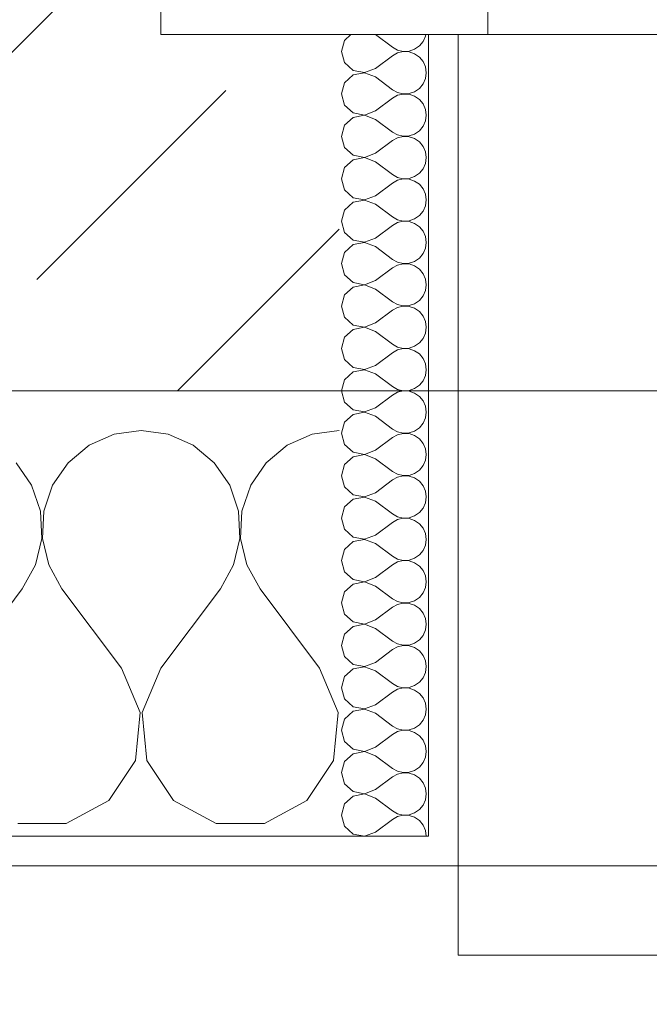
# Model space of a CAD drawing. Header units: metres. Extents: x -3.6 to 90.7, y -11.1 to 18.
# Tile 189 of 256: x 22.692 to 22.904, y -0.202 to 0.13. Entities that reach past the tile are written whole.
import ezdxf

# ---------------------------------------------------------------- set-up
doc = ezdxf.new("R2010")
doc.units = ezdxf.units.M
doc.header["$MEASUREMENT"] = 0
doc.linetypes.add('Strichlinie eng', pattern=[0.115, 0.075, -0.04])
doc.linetypes.add('Wipeout_Contour', pattern=[1, 0, -1])
for name, color, linetype in [('152 - Bemaßung_ Beschriftung.Ausbau', 7, 'Continuous'), ('603 - Struktur.Bodenplatte_ Decke Roh', 7, 'Continuous'), ('604 - Struktur.Wand Aussen', 7, 'Continuous')]:
    doc.layers.add(name, color=color, linetype=linetype)
doc.styles.add('ERSTELLTER_STIL_2', font='txt')
doc.dimstyles.new('ERSTELLTER_STIL__1', dxfattribs={"dimtxt": 0.1, "dimasz": 0.0532, "dimexe": 0.18, "dimexo": 0.0625, "dimgap": 0, "dimtad": 1, "dimzin": 0, "dimdsep": 46, "dimtxsty": 'ERSTELLTER_STIL_2', "dimblk": 'ARROWHEAD_2', "dimblk1": 'ARROWHEAD_2', "dimblk2": 'ARROWHEAD_2', "dimcen": 0.09, "dimse1": 1, "dimse2": 1, "dimclrd": 7, "dimclre": 7, "dimclrt": 7, "dimazin": 0, "dimtfac": 1, "dimtdec": 4, "dimtmove": 0, "dimatfit": 3, "dimfxl": 1, "dimtolj": 1, "dimtzin": 0, "dimarcsym": 0})
doc.dimstyles.new('ERSTELLTER_STIL__2', dxfattribs={"dimtxt": 0.1, "dimasz": 0.0532, "dimexe": 0.18, "dimexo": 0.0625, "dimgap": 0, "dimtad": 1, "dimzin": 0, "dimdsep": 46, "dimtxsty": 'ERSTELLTER_STIL_2', "dimblk": 'ARROWHEAD_2', "dimblk1": 'ARROWHEAD_2', "dimblk2": 'ARROWHEAD_2', "dimcen": 0.09, "dimse1": 1, "dimse2": 1, "dimclrd": 7, "dimclre": 7, "dimclrt": 7, "dimazin": 0, "dimtfac": 1, "dimtdec": 4, "dimtmove": 2, "dimatfit": 3, "dimfxl": 1, "dimtolj": 1, "dimtzin": 0, "dimarcsym": 0})
doc.dimstyles.new('ERSTELLTER_STIL__3', dxfattribs={"dimtxt": 0.1, "dimasz": 0.0532, "dimexe": 0.18, "dimexo": 0.0625, "dimgap": 0, "dimtad": 1, "dimtih": 1, "dimtoh": 1, "dimzin": 0, "dimdsep": 46, "dimtxsty": 'ERSTELLTER_STIL_2', "dimblk": 'ARROWHEAD_2', "dimblk1": 'ARROWHEAD_2', "dimblk2": 'ARROWHEAD_2', "dimcen": 0.09, "dimse1": 1, "dimse2": 1, "dimclrd": 7, "dimclre": 7, "dimclrt": 7, "dimazin": 0, "dimtfac": 1, "dimtdec": 4, "dimtmove": 0, "dimatfit": 3, "dimfxl": 1, "dimtolj": 1, "dimtzin": 0, "dimarcsym": 0})
pattern_1 = [(0, (0, 0), (0, 0.08660254), [0, -0.05]), (0, (0.025, 0.0433), (0, 0.08660254), [0, -0.05])]

# ---------------------------------------------------------------- blocks, each defined once
blk = doc.blocks.new('*X78')
at = {"layer": '604 - Struktur.Wand Aussen', "color": 7, "linetype": 'Continuous', "lineweight": 5}
for p, q in [((22.72422, -0.0096), (22.71581, -0.01331)), ((22.73333, -0.00833), (22.72422, -0.0096)), ((22.74244, -0.0096), (22.73333, -0.00833)), ((22.75086, -0.01331), (22.74244, -0.0096)), ((22.79089, -0.0096), (22.78248, -0.01331)), ((22.8, -0.00833), (22.79089, -0.0096)), ((22.71581, -0.01331), (22.70873, -0.01918)), ((22.75794, -0.01918), (22.75086, -0.01331)), ((22.78248, -0.01331), (22.77539, -0.01918)), ((22.69648, -0.02676), (22.69127, -0.01918)), ((22.70873, -0.01918), (22.70352, -0.02676)), ((22.76315, -0.02676), (22.75794, -0.01918)), ((22.77539, -0.01918), (22.77019, -0.02676)), ((22.69942, -0.03547), (22.69648, -0.02676)), ((22.70352, -0.02676), (22.70058, -0.03547)), ((22.76609, -0.03547), (22.76315, -0.02676)), ((22.77019, -0.02676), (22.76725, -0.03547)), ((22.69987, -0.04466), (22.69942, -0.03547)), ((22.70058, -0.03547), (22.70013, -0.04466)), ((22.76653, -0.04466), (22.76609, -0.03547)), ((22.76725, -0.03547), (22.7668, -0.04466)), ((22.69778, -0.05362), (22.69987, -0.04466)), ((22.70013, -0.04466), (22.70222, -0.05362)), ((22.76445, -0.05362), (22.76653, -0.04466)), ((22.7668, -0.04466), (22.76888, -0.05362)), ((22.69333, -0.06167), (22.69778, -0.05362)), ((22.70222, -0.05362), (22.70667, -0.06167)), ((22.76, -0.06167), (22.76445, -0.05362)), ((22.76888, -0.05362), (22.77333, -0.06167)), ((22.67333, -0.08833), (22.69333, -0.06167)), ((22.72667, -0.08833), (22.70667, -0.06167)), ((22.74, -0.08833), (22.76, -0.06167)), ((22.79333, -0.08833), (22.77333, -0.06167)), ((22.73295, -0.1033), (22.72667, -0.08833)), ((22.74, -0.08833), (22.73371, -0.1033)), ((22.79962, -0.1033), (22.79333, -0.08833)), ((22.73142, -0.11947), (22.73295, -0.1033)), ((22.73371, -0.1033), (22.73525, -0.11947)), ((22.79808, -0.11947), (22.79962, -0.1033)), ((22.72243, -0.13299), (22.73142, -0.11947)), ((22.73525, -0.11947), (22.74424, -0.13299)), ((22.7891, -0.13299), (22.79808, -0.11947)), ((22.70812, -0.14066), (22.72243, -0.13299)), ((22.74424, -0.13299), (22.75855, -0.14066)), ((22.77479, -0.14066), (22.7891, -0.13299)), ((22.69188, -0.14066), (22.70812, -0.14066)), ((22.75855, -0.14066), (22.77479, -0.14066))]:
    blk.add_line(p, q, dxfattribs=at)
blk = doc.blocks.new('*X101')
at = {"layer": '604 - Struktur.Wand Aussen', "color": 7, "linetype": 'Continuous', "lineweight": 5}
for p, q in [((22.80178, 0.12304), (22.80071, 0.11929)), ((22.80392, 0.125), (22.80178, 0.12304)), ((22.81214, 0.125), (22.81786, 0.12071)), ((22.82822, 0.12267), (22.82901, 0.12448)), ((22.82901, 0.12448), (22.82909, 0.125)), ((22.81786, 0.12071), (22.81958, 0.11976)), ((22.81958, 0.11976), (22.8215, 0.11931)), ((22.8215, 0.11931), (22.82347, 0.11941)), ((22.82347, 0.11941), (22.82534, 0.12004)), ((22.82534, 0.12004), (22.82696, 0.12116)), ((22.82696, 0.12116), (22.82822, 0.12267)), ((22.80071, 0.11929), (22.80178, 0.11553)), ((22.81214, 0.11357), (22.81786, 0.11786)), ((22.81958, 0.11881), (22.81786, 0.11786)), ((22.8215, 0.11926), (22.81958, 0.11881)), ((22.82347, 0.11916), (22.8215, 0.11926)), ((22.82534, 0.11853), (22.82347, 0.11916)), ((22.82696, 0.11742), (22.82534, 0.11853)), ((22.82822, 0.1159), (22.82696, 0.11742)), ((22.80178, 0.11553), (22.80466, 0.1129)), ((22.80466, 0.1129), (22.8085, 0.11217)), ((22.8085, 0.11217), (22.81214, 0.11357)), ((22.82901, 0.11409), (22.82822, 0.1159)), ((22.82929, 0.11214), (22.82901, 0.11409)), ((22.80466, 0.11139), (22.80178, 0.10876)), ((22.8085, 0.11211), (22.80466, 0.11139)), ((22.81214, 0.11071), (22.8085, 0.11211)), ((22.81214, 0.11071), (22.81786, 0.10643)), ((22.82822, 0.10839), (22.82901, 0.11019)), ((22.82901, 0.11019), (22.82929, 0.11214)), ((22.80178, 0.10876), (22.80071, 0.105)), ((22.81786, 0.10643), (22.81958, 0.10547)), ((22.82534, 0.10575), (22.82696, 0.10687)), ((22.82696, 0.10687), (22.82822, 0.10839)), ((22.80071, 0.105), (22.80178, 0.10124)), ((22.81214, 0.09929), (22.81786, 0.10357)), ((22.81958, 0.10453), (22.81786, 0.10357)), ((22.81958, 0.10547), (22.8215, 0.10503)), ((22.8215, 0.10497), (22.81958, 0.10453)), ((22.8215, 0.10503), (22.82347, 0.10512)), ((22.82347, 0.10488), (22.8215, 0.10497)), ((22.82347, 0.10512), (22.82534, 0.10575)), ((22.82534, 0.10425), (22.82347, 0.10488)), ((22.82696, 0.10313), (22.82534, 0.10425)), ((22.82822, 0.10161), (22.82696, 0.10313)), ((22.80178, 0.10124), (22.80466, 0.09861)), ((22.82901, 0.09981), (22.82822, 0.10161)), ((22.82929, 0.09786), (22.82901, 0.09981)), ((22.80466, 0.0971), (22.80178, 0.09447)), ((22.80466, 0.09861), (22.8085, 0.09789)), ((22.8085, 0.09783), (22.80466, 0.0971)), ((22.8085, 0.09789), (22.81214, 0.09929)), ((22.81214, 0.09643), (22.8085, 0.09783)), ((22.81214, 0.09643), (22.81786, 0.09214)), ((22.82901, 0.09591), (22.82929, 0.09786)), ((22.80178, 0.09447), (22.80071, 0.09071)), ((22.82696, 0.09258), (22.82822, 0.0941)), ((22.82822, 0.0941), (22.82901, 0.09591)), ((22.80071, 0.09071), (22.80178, 0.08696)), ((22.81786, 0.09214), (22.81958, 0.09119)), ((22.81958, 0.09024), (22.81786, 0.08929)), ((22.81958, 0.09119), (22.8215, 0.09074)), ((22.8215, 0.09069), (22.81958, 0.09024)), ((22.8215, 0.09074), (22.82347, 0.09084)), ((22.82347, 0.09059), (22.8215, 0.09069)), ((22.82347, 0.09084), (22.82534, 0.09147)), ((22.82534, 0.08996), (22.82347, 0.09059)), ((22.82534, 0.09147), (22.82696, 0.09258)), ((22.82696, 0.08884), (22.82534, 0.08996)), ((22.80178, 0.08696), (22.80466, 0.08433)), ((22.81214, 0.085), (22.81786, 0.08929)), ((22.82822, 0.08733), (22.82696, 0.08884)), ((22.82901, 0.08552), (22.82822, 0.08733)), ((22.80466, 0.08433), (22.8085, 0.0836)), ((22.8085, 0.08354), (22.80466, 0.08282)), ((22.8085, 0.0836), (22.81214, 0.085)), ((22.81214, 0.08214), (22.8085, 0.08354)), ((22.82929, 0.08357), (22.82901, 0.08552)), ((22.82901, 0.08162), (22.82929, 0.08357)), ((22.80178, 0.08018), (22.80071, 0.07643)), ((22.80466, 0.08282), (22.80178, 0.08018)), ((22.81214, 0.08214), (22.81786, 0.07786)), ((22.82696, 0.0783), (22.82822, 0.07982)), ((22.82822, 0.07982), (22.82901, 0.08162)), ((22.80071, 0.07643), (22.80178, 0.07267)), ((22.81786, 0.07786), (22.81958, 0.0769)), ((22.81958, 0.0769), (22.8215, 0.07646)), ((22.8215, 0.0764), (22.81958, 0.07595)), ((22.8215, 0.07646), (22.82347, 0.07655)), ((22.82347, 0.0763), (22.8215, 0.0764)), ((22.82347, 0.07655), (22.82534, 0.07718)), ((22.82534, 0.07567), (22.82347, 0.0763)), ((22.82534, 0.07718), (22.82696, 0.0783)), ((22.81214, 0.07071), (22.81786, 0.075)), ((22.81958, 0.07595), (22.81786, 0.075)), ((22.82696, 0.07456), (22.82534, 0.07567)), ((22.82822, 0.07304), (22.82696, 0.07456)), ((22.82901, 0.07124), (22.82822, 0.07304)), ((22.80178, 0.07267), (22.80466, 0.07004)), ((22.80466, 0.07004), (22.8085, 0.06931)), ((22.8085, 0.06931), (22.81214, 0.07071)), ((22.82929, 0.06929), (22.82901, 0.07124)), ((22.80466, 0.06853), (22.80178, 0.0659)), ((22.8085, 0.06926), (22.80466, 0.06853)), ((22.81214, 0.06786), (22.8085, 0.06926)), ((22.81214, 0.06786), (22.81786, 0.06357)), ((22.82822, 0.06553), (22.82901, 0.06733)), ((22.82901, 0.06733), (22.82929, 0.06929)), ((22.80178, 0.0659), (22.80071, 0.06214)), ((22.81786, 0.06357), (22.81958, 0.06262)), ((22.82534, 0.0629), (22.82696, 0.06401)), ((22.82696, 0.06401), (22.82822, 0.06553)), ((22.80071, 0.06214), (22.80178, 0.05839)), ((22.81214, 0.05643), (22.81786, 0.06071)), ((22.81958, 0.06167), (22.81786, 0.06071)), ((22.81958, 0.06262), (22.8215, 0.06217)), ((22.8215, 0.06211), (22.81958, 0.06167)), ((22.8215, 0.06217), (22.82347, 0.06227)), ((22.82347, 0.06202), (22.8215, 0.06211)), ((22.82347, 0.06227), (22.82534, 0.0629)), ((22.82534, 0.06139), (22.82347, 0.06202)), ((22.82696, 0.06027), (22.82534, 0.06139)), ((22.82822, 0.05876), (22.82696, 0.06027)), ((22.80178, 0.05839), (22.80466, 0.05575)), ((22.8085, 0.05503), (22.81214, 0.05643)), ((22.82901, 0.05695), (22.82822, 0.05876)), ((22.82929, 0.055), (22.82901, 0.05695)), ((22.80466, 0.05425), (22.80178, 0.05161)), ((22.80466, 0.05575), (22.8085, 0.05503)), ((22.8085, 0.05497), (22.80466, 0.05425)), ((22.81214, 0.05357), (22.8085, 0.05497)), ((22.81214, 0.05357), (22.81786, 0.04929)), ((22.82901, 0.05305), (22.82929, 0.055)), ((22.80178, 0.05161), (22.80071, 0.04786)), ((22.82696, 0.04973), (22.82822, 0.05124)), ((22.82822, 0.05124), (22.82901, 0.05305)), ((22.80071, 0.04786), (22.80178, 0.0441)), ((22.81214, 0.04214), (22.81786, 0.04643)), ((22.81786, 0.04929), (22.81958, 0.04833)), ((22.81958, 0.04738), (22.81786, 0.04643)), ((22.81958, 0.04833), (22.8215, 0.04789)), ((22.8215, 0.04783), (22.81958, 0.04738)), ((22.8215, 0.04789), (22.82347, 0.04798)), ((22.82347, 0.04773), (22.8215, 0.04783)), ((22.82347, 0.04798), (22.82534, 0.04861)), ((22.82534, 0.0471), (22.82347, 0.04773)), ((22.82534, 0.04861), (22.82696, 0.04973)), ((22.82696, 0.04599), (22.82534, 0.0471)), ((22.80178, 0.0441), (22.80466, 0.04147)), ((22.82822, 0.04447), (22.82696, 0.04599)), ((22.82901, 0.04267), (22.82822, 0.04447)), ((22.80466, 0.03996), (22.80178, 0.03733)), ((22.80466, 0.04147), (22.8085, 0.04074)), ((22.8085, 0.04069), (22.80466, 0.03996)), ((22.8085, 0.04074), (22.81214, 0.04214)), ((22.81214, 0.03929), (22.8085, 0.04069)), ((22.82929, 0.04071), (22.82901, 0.04267)), ((22.82901, 0.03876), (22.82929, 0.04071)), ((22.80178, 0.03733), (22.80071, 0.03357)), ((22.81214, 0.03929), (22.81786, 0.035)), ((22.82696, 0.03544), (22.82822, 0.03696)), ((22.82822, 0.03696), (22.82901, 0.03876)), ((22.80071, 0.03357), (22.80178, 0.02982)), ((22.81786, 0.035), (22.81958, 0.03405)), ((22.81958, 0.03405), (22.8215, 0.0336)), ((22.8215, 0.03354), (22.81958, 0.0331)), ((22.8215, 0.0336), (22.82347, 0.0337)), ((22.82347, 0.03345), (22.8215, 0.03354)), ((22.82347, 0.0337), (22.82534, 0.03433)), ((22.82534, 0.03282), (22.82347, 0.03345)), ((22.82534, 0.03433), (22.82696, 0.03544)), ((22.81214, 0.02786), (22.81786, 0.03214)), ((22.81958, 0.0331), (22.81786, 0.03214)), ((22.82696, 0.0317), (22.82534, 0.03282)), ((22.82822, 0.03018), (22.82696, 0.0317)), ((22.82901, 0.02838), (22.82822, 0.03018)), ((22.80178, 0.02982), (22.80466, 0.02718)), ((22.80466, 0.02718), (22.8085, 0.02646)), ((22.8085, 0.02646), (22.81214, 0.02786)), ((22.82929, 0.02643), (22.82901, 0.02838)), ((22.80466, 0.02567), (22.80178, 0.02304)), ((22.8085, 0.0264), (22.80466, 0.02567)), ((22.81214, 0.025), (22.8085, 0.0264)), ((22.81214, 0.025), (22.81786, 0.02071)), ((22.82822, 0.02267), (22.82901, 0.02448)), ((22.82901, 0.02448), (22.82929, 0.02643)), ((22.80178, 0.02304), (22.80071, 0.01929)), ((22.81786, 0.02071), (22.81958, 0.01976)), ((22.82347, 0.01941), (22.82534, 0.02004)), ((22.82534, 0.02004), (22.82696, 0.02116)), ((22.82696, 0.02116), (22.82822, 0.02267)), ((22.80071, 0.01929), (22.80178, 0.01553)), ((22.81214, 0.01357), (22.81786, 0.01786)), ((22.81958, 0.01881), (22.81786, 0.01786)), ((22.81958, 0.01976), (22.8215, 0.01931)), ((22.8215, 0.01926), (22.81958, 0.01881)), ((22.8215, 0.01931), (22.82347, 0.01941)), ((22.82347, 0.01916), (22.8215, 0.01926)), ((22.82534, 0.01853), (22.82347, 0.01916)), ((22.82696, 0.01742), (22.82534, 0.01853)), ((22.82822, 0.0159), (22.82696, 0.01742)), ((22.80178, 0.01553), (22.80466, 0.0129)), ((22.8085, 0.01217), (22.81214, 0.01357)), ((22.82901, 0.01409), (22.82822, 0.0159)), ((22.82929, 0.01214), (22.82901, 0.01409)), ((22.80466, 0.01139), (22.80178, 0.00876)), ((22.80466, 0.0129), (22.8085, 0.01217)), ((22.8085, 0.01211), (22.80466, 0.01139)), ((22.81214, 0.01071), (22.8085, 0.01211)), ((22.81214, 0.01071), (22.81786, 0.00643)), ((22.82822, 0.00839), (22.82901, 0.01019)), ((22.82901, 0.01019), (22.82929, 0.01214)), ((22.80178, 0.00876), (22.80071, 0.005)), ((22.82534, 0.00575), (22.82696, 0.00687)), ((22.82696, 0.00687), (22.82822, 0.00839)), ((22.80071, 0.005), (22.80178, 0.00124)), ((22.81214, -0.00071), (22.81786, 0.00357)), ((22.81786, 0.00643), (22.81958, 0.00547)), ((22.81958, 0.00453), (22.81786, 0.00357)), ((22.81958, 0.00547), (22.8215, 0.00503)), ((22.8215, 0.00497), (22.81958, 0.00453)), ((22.8215, 0.00503), (22.82347, 0.00512)), ((22.82347, 0.00488), (22.8215, 0.00497)), ((22.82347, 0.00512), (22.82534, 0.00575)), ((22.82534, 0.00425), (22.82347, 0.00488)), ((22.82696, 0.00313), (22.82534, 0.00425)), ((22.80178, 0.00124), (22.80466, -0.00139)), ((22.82822, 0.00161), (22.82696, 0.00313)), ((22.82901, -0.00019), (22.82822, 0.00161)), ((22.80466, -0.0029), (22.80178, -0.00553)), ((22.80466, -0.00139), (22.8085, -0.00211)), ((22.8085, -0.00217), (22.80466, -0.0029)), ((22.8085, -0.00211), (22.81214, -0.00071)), ((22.81214, -0.00357), (22.8085, -0.00217)), ((22.82929, -0.00214), (22.82901, -0.00019)), ((22.82901, -0.00409), (22.82929, -0.00214)), ((22.80178, -0.00553), (22.80071, -0.00929)), ((22.81214, -0.00357), (22.81786, -0.00786)), ((22.82696, -0.00742), (22.82822, -0.0059)), ((22.82822, -0.0059), (22.82901, -0.00409)), ((22.80071, -0.00929), (22.80178, -0.01304)), ((22.81786, -0.00786), (22.81958, -0.00881)), ((22.81958, -0.00976), (22.81786, -0.01071)), ((22.81958, -0.00881), (22.8215, -0.00926)), ((22.8215, -0.00931), (22.81958, -0.00976)), ((22.8215, -0.00926), (22.82347, -0.00916)), ((22.82347, -0.00941), (22.8215, -0.00931)), ((22.82347, -0.00916), (22.82534, -0.00853)), ((22.82534, -0.01004), (22.82347, -0.00941)), ((22.82534, -0.00853), (22.82696, -0.00742)), ((22.80178, -0.01304), (22.80466, -0.01567)), ((22.81214, -0.015), (22.81786, -0.01071)), ((22.82696, -0.01116), (22.82534, -0.01004)), ((22.82822, -0.01267), (22.82696, -0.01116)), ((22.82901, -0.01448), (22.82822, -0.01267)), ((22.80466, -0.01567), (22.8085, -0.0164)), ((22.8085, -0.01646), (22.80466, -0.01718)), ((22.8085, -0.0164), (22.81214, -0.015)), ((22.81214, -0.01786), (22.8085, -0.01646)), ((22.82929, -0.01643), (22.82901, -0.01448)), ((22.82901, -0.01838), (22.82929, -0.01643)), ((22.80178, -0.01982), (22.80071, -0.02357)), ((22.80466, -0.01718), (22.80178, -0.01982)), ((22.81214, -0.01786), (22.81786, -0.02214)), ((22.82822, -0.02018), (22.82901, -0.01838)), ((22.81786, -0.02214), (22.81958, -0.0231)), ((22.81958, -0.0231), (22.8215, -0.02354)), ((22.82347, -0.02345), (22.82534, -0.02282)), ((22.82534, -0.02282), (22.82696, -0.0217)), ((22.82696, -0.0217), (22.82822, -0.02018)), ((22.80071, -0.02357), (22.80178, -0.02733)), ((22.81214, -0.02929), (22.81786, -0.025)), ((22.81958, -0.02405), (22.81786, -0.025)), ((22.8215, -0.0236), (22.81958, -0.02405)), ((22.8215, -0.02354), (22.82347, -0.02345)), ((22.82347, -0.0237), (22.8215, -0.0236)), ((22.82534, -0.02433), (22.82347, -0.0237)), ((22.82696, -0.02544), (22.82534, -0.02433)), ((22.82822, -0.02696), (22.82696, -0.02544)), ((22.80178, -0.02733), (22.80466, -0.02996)), ((22.8085, -0.03069), (22.81214, -0.02929)), ((22.82901, -0.02876), (22.82822, -0.02696)), ((22.82929, -0.03071), (22.82901, -0.02876)), ((22.80466, -0.03147), (22.80178, -0.0341)), ((22.80466, -0.02996), (22.8085, -0.03069)), ((22.8085, -0.03074), (22.80466, -0.03147)), ((22.81214, -0.03214), (22.8085, -0.03074)), ((22.81214, -0.03214), (22.81786, -0.03643)), ((22.82822, -0.03447), (22.82901, -0.03267)), ((22.82901, -0.03267), (22.82929, -0.03071)), ((22.80178, -0.0341), (22.80071, -0.03786)), ((22.81786, -0.03643), (22.81958, -0.03738)), ((22.82534, -0.0371), (22.82696, -0.03599)), ((22.82696, -0.03599), (22.82822, -0.03447)), ((22.80071, -0.03786), (22.80178, -0.04161)), ((22.81214, -0.04357), (22.81786, -0.03929)), ((22.81958, -0.03833), (22.81786, -0.03929)), ((22.81958, -0.03738), (22.8215, -0.03783)), ((22.8215, -0.03789), (22.81958, -0.03833)), ((22.8215, -0.03783), (22.82347, -0.03773)), ((22.82347, -0.03798), (22.8215, -0.03789)), ((22.82347, -0.03773), (22.82534, -0.0371)), ((22.82534, -0.03861), (22.82347, -0.03798)), ((22.82696, -0.03973), (22.82534, -0.03861)), ((22.82822, -0.04124), (22.82696, -0.03973)), ((22.80178, -0.04161), (22.80466, -0.04425)), ((22.82901, -0.04305), (22.82822, -0.04124)), ((22.82929, -0.045), (22.82901, -0.04305)), ((22.80466, -0.04575), (22.80178, -0.04839)), ((22.80466, -0.04425), (22.8085, -0.04497)), ((22.8085, -0.04503), (22.80466, -0.04575)), ((22.8085, -0.04497), (22.81214, -0.04357)), ((22.81214, -0.04643), (22.8085, -0.04503)), ((22.82901, -0.04695), (22.82929, -0.045)), ((22.80178, -0.04839), (22.80071, -0.05214)), ((22.81214, -0.04643), (22.81786, -0.05071)), ((22.82696, -0.05027), (22.82822, -0.04876)), ((22.82822, -0.04876), (22.82901, -0.04695)), ((22.80071, -0.05214), (22.80178, -0.0559)), ((22.81786, -0.05071), (22.81958, -0.05167)), ((22.81958, -0.05262), (22.81786, -0.05357)), ((22.81958, -0.05167), (22.8215, -0.05211)), ((22.8215, -0.05217), (22.81958, -0.05262)), ((22.8215, -0.05211), (22.82347, -0.05202)), ((22.82347, -0.05227), (22.8215, -0.05217)), ((22.82347, -0.05202), (22.82534, -0.05139)), ((22.82534, -0.0529), (22.82347, -0.05227)), ((22.82534, -0.05139), (22.82696, -0.05027)), ((22.82696, -0.05401), (22.82534, -0.0529)), ((22.80178, -0.0559), (22.80466, -0.05853)), ((22.81214, -0.05786), (22.81786, -0.05357)), ((22.82822, -0.05553), (22.82696, -0.05401)), ((22.82901, -0.05733), (22.82822, -0.05553)), ((22.80466, -0.05853), (22.8085, -0.05926)), ((22.8085, -0.05931), (22.80466, -0.06004)), ((22.8085, -0.05926), (22.81214, -0.05786)), ((22.81214, -0.06071), (22.8085, -0.05931)), ((22.82929, -0.05929), (22.82901, -0.05733)), ((22.82901, -0.06124), (22.82929, -0.05929)), ((22.80178, -0.06267), (22.80071, -0.06643)), ((22.80466, -0.06004), (22.80178, -0.06267)), ((22.81214, -0.06071), (22.81786, -0.065)), ((22.82822, -0.06304), (22.82901, -0.06124)), ((22.81786, -0.065), (22.81958, -0.06595)), ((22.81958, -0.06595), (22.8215, -0.0664)), ((22.8215, -0.0664), (22.82347, -0.0663)), ((22.82347, -0.0663), (22.82534, -0.06567)), ((22.82534, -0.06567), (22.82696, -0.06456)), ((22.82696, -0.06456), (22.82822, -0.06304)), ((22.80071, -0.06643), (22.80178, -0.07018)), ((22.81214, -0.07214), (22.81786, -0.06786)), ((22.81958, -0.0669), (22.81786, -0.06786)), ((22.8215, -0.06646), (22.81958, -0.0669)), ((22.82347, -0.06655), (22.8215, -0.06646)), ((22.82534, -0.06718), (22.82347, -0.06655)), ((22.82696, -0.0683), (22.82534, -0.06718)), ((22.82822, -0.06982), (22.82696, -0.0683)), ((22.80178, -0.07018), (22.80466, -0.07282)), ((22.80466, -0.07282), (22.8085, -0.07354)), ((22.8085, -0.07354), (22.81214, -0.07214)), ((22.82901, -0.07162), (22.82822, -0.06982)), ((22.82929, -0.07357), (22.82901, -0.07162)), ((22.80466, -0.07433), (22.80178, -0.07696)), ((22.8085, -0.0736), (22.80466, -0.07433)), ((22.81214, -0.075), (22.8085, -0.0736)), ((22.81214, -0.075), (22.81786, -0.07929)), ((22.82822, -0.07733), (22.82901, -0.07552)), ((22.82901, -0.07552), (22.82929, -0.07357)), ((22.80178, -0.07696), (22.80071, -0.08071)), ((22.81786, -0.07929), (22.81958, -0.08024)), ((22.82534, -0.07996), (22.82696, -0.07884)), ((22.82696, -0.07884), (22.82822, -0.07733)), ((22.80071, -0.08071), (22.80178, -0.08447)), ((22.81214, -0.08643), (22.81786, -0.08214)), ((22.81958, -0.08119), (22.81786, -0.08214)), ((22.81958, -0.08024), (22.8215, -0.08069)), ((22.8215, -0.08074), (22.81958, -0.08119)), ((22.8215, -0.08069), (22.82347, -0.08059)), ((22.82347, -0.08084), (22.8215, -0.08074)), ((22.82347, -0.08059), (22.82534, -0.07996)), ((22.82534, -0.08147), (22.82347, -0.08084)), ((22.82696, -0.08258), (22.82534, -0.08147)), ((22.82822, -0.0841), (22.82696, -0.08258)), ((22.80178, -0.08447), (22.80466, -0.0871)), ((22.82901, -0.08591), (22.82822, -0.0841)), ((22.82929, -0.08786), (22.82901, -0.08591)), ((22.80466, -0.08861), (22.80178, -0.09124)), ((22.80466, -0.0871), (22.8085, -0.08783)), ((22.8085, -0.08789), (22.80466, -0.08861)), ((22.8085, -0.08783), (22.81214, -0.08643)), ((22.81214, -0.08929), (22.8085, -0.08789)), ((22.81214, -0.08929), (22.81786, -0.09357)), ((22.82901, -0.08981), (22.82929, -0.08786)), ((22.80178, -0.09124), (22.80071, -0.095)), ((22.82696, -0.09313), (22.82822, -0.09161)), ((22.82822, -0.09161), (22.82901, -0.08981)), ((22.80071, -0.095), (22.80178, -0.09876)), ((22.81786, -0.09357), (22.81958, -0.09453)), ((22.81958, -0.09547), (22.81786, -0.09643)), ((22.81958, -0.09453), (22.8215, -0.09497)), ((22.8215, -0.09503), (22.81958, -0.09547)), ((22.8215, -0.09497), (22.82347, -0.09488)), ((22.82347, -0.09512), (22.8215, -0.09503)), ((22.82347, -0.09488), (22.82534, -0.09425)), ((22.82534, -0.09575), (22.82347, -0.09512)), ((22.82534, -0.09425), (22.82696, -0.09313)), ((22.82696, -0.09687), (22.82534, -0.09575)), ((22.80178, -0.09876), (22.80466, -0.10139)), ((22.81214, -0.10071), (22.81786, -0.09643)), ((22.82822, -0.09839), (22.82696, -0.09687)), ((22.82901, -0.10019), (22.82822, -0.09839)), ((22.80466, -0.10139), (22.8085, -0.10211)), ((22.8085, -0.10217), (22.80466, -0.1029)), ((22.8085, -0.10211), (22.81214, -0.10071)), ((22.81214, -0.10357), (22.8085, -0.10217)), ((22.82929, -0.10214), (22.82901, -0.10019)), ((22.82901, -0.10409), (22.82929, -0.10214)), ((22.80178, -0.10553), (22.80071, -0.10929)), ((22.80466, -0.1029), (22.80178, -0.10553)), ((22.81214, -0.10357), (22.81786, -0.10786)), ((22.82696, -0.10742), (22.82822, -0.1059)), ((22.82822, -0.1059), (22.82901, -0.10409)), ((22.80071, -0.10929), (22.80178, -0.11304)), ((22.81786, -0.10786), (22.81958, -0.10881)), ((22.81958, -0.10881), (22.8215, -0.10926)), ((22.8215, -0.10931), (22.81958, -0.10976)), ((22.8215, -0.10926), (22.82347, -0.10916)), ((22.82347, -0.10941), (22.8215, -0.10931)), ((22.82347, -0.10916), (22.82534, -0.10853)), ((22.82534, -0.11004), (22.82347, -0.10941)), ((22.82534, -0.10853), (22.82696, -0.10742)), ((22.81214, -0.115), (22.81786, -0.11071)), ((22.81958, -0.10976), (22.81786, -0.11071)), ((22.82696, -0.11116), (22.82534, -0.11004)), ((22.82822, -0.11267), (22.82696, -0.11116)), ((22.82901, -0.11448), (22.82822, -0.11267)), ((22.80178, -0.11304), (22.80466, -0.11567)), ((22.80466, -0.11567), (22.8085, -0.1164)), ((22.8085, -0.1164), (22.81214, -0.115)), ((22.82929, -0.11643), (22.82901, -0.11448)), ((22.80466, -0.11718), (22.80178, -0.11982)), ((22.8085, -0.11646), (22.80466, -0.11718)), ((22.81214, -0.11786), (22.8085, -0.11646)), ((22.81214, -0.11786), (22.81786, -0.12214)), ((22.82822, -0.12018), (22.82901, -0.11838)), ((22.82901, -0.11838), (22.82929, -0.11643)), ((22.80178, -0.11982), (22.80071, -0.12357)), ((22.81786, -0.12214), (22.81958, -0.1231)), ((22.82534, -0.12282), (22.82696, -0.1217)), ((22.82696, -0.1217), (22.82822, -0.12018)), ((22.80071, -0.12357), (22.80178, -0.12733)), ((22.81214, -0.12929), (22.81786, -0.125)), ((22.81958, -0.12405), (22.81786, -0.125)), ((22.81958, -0.1231), (22.8215, -0.12354)), ((22.8215, -0.1236), (22.81958, -0.12405)), ((22.8215, -0.12354), (22.82347, -0.12345)), ((22.82347, -0.1237), (22.8215, -0.1236)), ((22.82347, -0.12345), (22.82534, -0.12282)), ((22.82534, -0.12433), (22.82347, -0.1237)), ((22.82696, -0.12544), (22.82534, -0.12433)), ((22.82822, -0.12696), (22.82696, -0.12544)), ((22.80178, -0.12733), (22.80466, -0.12996)), ((22.8085, -0.13069), (22.81214, -0.12929)), ((22.82901, -0.12876), (22.82822, -0.12696)), ((22.82929, -0.13071), (22.82901, -0.12876)), ((22.80466, -0.13147), (22.80178, -0.1341)), ((22.80466, -0.12996), (22.8085, -0.13069)), ((22.8085, -0.13074), (22.80466, -0.13147)), ((22.81214, -0.13214), (22.8085, -0.13074)), ((22.81214, -0.13214), (22.81786, -0.13643)), ((22.82901, -0.13267), (22.82929, -0.13071)), ((22.80178, -0.1341), (22.80071, -0.13786)), ((22.82696, -0.13599), (22.82822, -0.13447)), ((22.82822, -0.13447), (22.82901, -0.13267)), ((22.80071, -0.13786), (22.80178, -0.14161)), ((22.81786, -0.13643), (22.81958, -0.13738)), ((22.81958, -0.13833), (22.81786, -0.13929)), ((22.81958, -0.13738), (22.8215, -0.13783)), ((22.8215, -0.13789), (22.81958, -0.13833)), ((22.8215, -0.13783), (22.82347, -0.13773)), ((22.82347, -0.13798), (22.8215, -0.13789)), ((22.82347, -0.13773), (22.82534, -0.1371)), ((22.82534, -0.13861), (22.82347, -0.13798)), ((22.82534, -0.1371), (22.82696, -0.13599)), ((22.82696, -0.13973), (22.82534, -0.13861)), ((22.80178, -0.14161), (22.80466, -0.14425)), ((22.81214, -0.14357), (22.81786, -0.13929)), ((22.82822, -0.14124), (22.82696, -0.13973)), ((22.82901, -0.14305), (22.82822, -0.14124)), ((22.80466, -0.14425), (22.8085, -0.14497)), ((22.8085, -0.14497), (22.81214, -0.14357)), ((22.82929, -0.145), (22.82901, -0.14305))]:
    blk.add_line(p, q, dxfattribs=at)
blk = doc.blocks.new('*D352')
at = {"layer": '152 - Bemaßung_ Beschriftung.Ausbau', "color": 7, "linetype": 'Continuous', "lineweight": 5}
for p, q in [((-1.71, 0.02521), (-1.64, -0.01521)), ((-1.675, -0.145), (-1.675, 0.005)), ((-1.71, -0.12479), (-1.64, -0.16521)), ((-1.6225, -0.145), (-1.7275, -0.145)), ((-1.675, -0.17923), (-1.675, -0.145))]:
    blk.add_line(p, q, dxfattribs=at)
at = {"layer": '152 - Bemaßung_ Beschriftung.Ausbau', "color": 7, "lineweight": 5, "insert": (-1.68664, -0.14589), "char_height": 0.1, "attachment_point": 7, "rotation": 90, "style": 'ERSTELLTER_STIL_2'}
blk.add_mtext('\\A1;{\\pql;\\fArial|b0|i0|c0|p38;15}', dxfattribs=at)
blk = doc.blocks.new('ARROWHEAD_2')
at = {"color": 0, "linetype": 'Continuous', "lineweight": 0}
for p, q in [((-0.3781, -0.655), (0.3781, 0.655)), ((0, 0), (-1, 0))]:
    blk.add_line(p, q, dxfattribs=at)
blk = doc.blocks.new('*D353')
at = {"layer": '152 - Bemaßung_ Beschriftung.Ausbau', "color": 7, "linetype": 'Continuous', "lineweight": 5}
for p, q in [((-1.71, 0.02521), (-1.64, -0.01521)), ((-1.675, -0.145), (-1.675, 0.005))]:
    blk.add_line(p, q, dxfattribs=at)
blk = doc.blocks.new('*D362')
at = {"layer": '152 - Bemaßung_ Beschriftung.Ausbau', "color": 7, "linetype": 'Continuous', "lineweight": 5}
for p, q in [((-2.21, 0.02521), (-2.14, -0.01521)), ((-2.175, -0.145), (-2.175, 0.005)), ((-2.21, -0.12479), (-2.14, -0.16521)), ((-2.1225, -0.145), (-2.2275, -0.145)), ((-2.175, -0.17923), (-2.175, -0.145))]:
    blk.add_line(p, q, dxfattribs=at)
at = {"layer": '152 - Bemaßung_ Beschriftung.Ausbau', "color": 7, "lineweight": 5, "insert": (-2.1845, -0.14511), "char_height": 0.1, "attachment_point": 7, "rotation": 90, "style": 'ERSTELLTER_STIL_2'}
blk.add_mtext('\\A1;{\\pql;\\fArial|b0|i0|c0|p38;15}', dxfattribs=at)
blk = doc.blocks.new('*D363')
at = {"layer": '152 - Bemaßung_ Beschriftung.Ausbau', "color": 7, "linetype": 'Continuous', "lineweight": 5}
for p, q in [((-2.21, 0.27019), (-2.14, 0.22978)), ((-2.14, 0.22479), (-2.21, 0.26521)), ((-2.1225, 0.245), (-2.2275, 0.245)), ((-2.175, 0.005), (-2.175, 0.245)), ((-2.21, 0.02521), (-2.14, -0.01521)), ((-2.1225, 0.005), (-2.2275, 0.005)), ((-2.175, -0.145), (-2.175, 0.005))]:
    blk.add_line(p, q, dxfattribs=at)
at = {"layer": '152 - Bemaßung_ Beschriftung.Ausbau', "color": 7, "lineweight": 5, "insert": (-2.195, 0.04911), "char_height": 0.1, "attachment_point": 7, "rotation": 90, "style": 'ERSTELLTER_STIL_2'}
blk.add_mtext('\\A1;{\\pql;\\fArial|b0|i0|c0|p38;24}', dxfattribs=at)
blk = doc.blocks.new('*D389')
at = {"layer": '152 - Bemaßung_ Beschriftung.Ausbau', "color": 7, "linetype": 'Continuous', "lineweight": 5}
for p, q in [((21.52, -4.1125), (21.52, -4.0075)), ((22.74, -4.1125), (22.74, -4.0075)), ((21.54021, -4.025), (21.49979, -4.095)), ((22.76021, -4.025), (22.71979, -4.095)), ((19.12, -4.06), (21.52, -4.06)), ((21.52, -4.06), (22.74, -4.06)), ((22.74, -4.06), (25.14, -4.06))]:
    blk.add_line(p, q, dxfattribs=at)
at = {"layer": '152 - Bemaßung_ Beschriftung.Ausbau', "color": 7, "lineweight": 5, "insert": (21.99697, -4.04), "char_height": 0.1, "attachment_point": 7, "style": 'ERSTELLTER_STIL_2'}
blk.add_mtext('\\A1;{\\pql;\\fArial|b0|i0|c0|p38;1,22}', dxfattribs=at)
blk = doc.blocks.new('*D390')
at = {"layer": '152 - Bemaßung_ Beschriftung.Ausbau', "color": 7, "linetype": 'Continuous', "lineweight": 5}
for p, q in [((22.76021, -4.025), (22.71979, -4.095)), ((25.16021, -4.025), (25.11979, -4.095)), ((22.74, -4.06), (25.14, -4.06))]:
    blk.add_line(p, q, dxfattribs=at)
at = {"layer": '152 - Bemaßung_ Beschriftung.Ausbau', "color": 7, "lineweight": 5, "char_height": 0.1, "attachment_point": 7, "style": 'ERSTELLTER_STIL_2'}
for s, insert in [('\\A1;{\\pql;\\fArial|b0|i0|c0|p38;2,40}', (23.80697, -4.04)), ('\\A1;{\\pql;\\fArial|b0|i0|c0|p38;2,01}', (23.80697, -4.18))]:
    blk.add_mtext(s, dxfattribs=dict(at, insert=insert))
blk = doc.blocks.new('*D391')
at = {"layer": '152 - Bemaßung_ Beschriftung.Ausbau', "color": 7, "linetype": 'Continuous', "lineweight": 5}
for p, q in [((25.14, -4.1125), (25.14, -4.0075)), ((26.34, -4.1125), (26.34, -4.0075)), ((25.16021, -4.025), (25.11979, -4.095)), ((26.36021, -4.025), (26.31979, -4.095)), ((22.74, -4.06), (25.14, -4.06)), ((25.14, -4.06), (26.34, -4.06)), ((26.34, -4.06), (28.74, -4.06))]:
    blk.add_line(p, q, dxfattribs=at)
at = {"layer": '152 - Bemaßung_ Beschriftung.Ausbau', "color": 7, "lineweight": 5, "insert": (25.60697, -4.04), "char_height": 0.1, "attachment_point": 7, "style": 'ERSTELLTER_STIL_2'}
blk.add_mtext('\\A1;{\\pql;\\fArial|b0|i0|c0|p38;1,20}', dxfattribs=at)
blk = doc.blocks.new('*D429')
at = {"layer": '152 - Bemaßung_ Beschriftung.Ausbau', "color": 7, "linetype": 'Continuous', "lineweight": 5}
for p, q in [((22.02997, -4.6125), (22.02997, -4.5075)), ((22.18997, -4.6125), (22.18997, -4.5075)), ((22.05018, -4.525), (22.00977, -4.595)), ((22.21018, -4.525), (22.16977, -4.595)), ((22.02997, -4.56), (22.18997, -4.56)), ((22.18997, -4.56), (25.65997, -4.56))]:
    blk.add_line(p, q, dxfattribs=at)
blk = doc.blocks.new('*D430')
at = {"layer": '152 - Bemaßung_ Beschriftung.Ausbau', "color": 7, "linetype": 'Continuous', "lineweight": 5}
for p, q in [((25.65997, -4.6125), (25.65997, -4.5075)), ((22.21018, -4.525), (22.16977, -4.595)), ((25.68018, -4.525), (25.63977, -4.595)), ((22.18997, -4.56), (25.65997, -4.56))]:
    blk.add_line(p, q, dxfattribs=at)
at = {"layer": '152 - Bemaßung_ Beschriftung.Ausbau', "color": 7, "lineweight": 5, "char_height": 0.1, "attachment_point": 7, "style": 'ERSTELLTER_STIL_2'}
for s, insert in [('\\A1;{\\pql;\\fArial|b0|i0|c0|p38;3,47}', (23.71606, -4.54)), ('\\A1;{\\pql;\\fArial|b0|i0|c0|p38;14}', (25.48797, -4.54))]:
    blk.add_mtext(s, dxfattribs=dict(at, insert=insert))
blk = doc.blocks.new('*D469')
at = {"layer": '152 - Bemaßung_ Beschriftung.Ausbau', "color": 7, "linetype": 'Continuous', "lineweight": 5}
for p, q in [((22.27999, -5.1125), (22.27999, -5.0075)), ((22.3002, -5.025), (22.25978, -5.095)), ((25.6002, -5.025), (25.55978, -5.095)), ((21.97999, -5.06), (22.27999, -5.06)), ((22.27999, -5.06), (25.57999, -5.06))]:
    blk.add_line(p, q, dxfattribs=at)
at = {"layer": '152 - Bemaßung_ Beschriftung.Ausbau', "color": 7, "lineweight": 5, "insert": (23.79696, -5.04), "char_height": 0.1, "attachment_point": 7, "style": 'ERSTELLTER_STIL_2'}
blk.add_mtext('\\A1;{\\pql;\\fArial|b0|i0|c0|p38;3,30}', dxfattribs=at)
blk = doc.blocks.new('*D470')
at = {"layer": '152 - Bemaßung_ Beschriftung.Ausbau', "color": 7, "linetype": 'Continuous', "lineweight": 5}
for p, q in [((25.57999, -5.1125), (25.57999, -5.0075)), ((25.6002, -5.025), (25.55978, -5.095)), ((25.9002, -5.025), (25.85978, -5.095)), ((22.27999, -5.06), (25.57999, -5.06)), ((25.57999, -5.06), (25.87999, -5.06))]:
    blk.add_line(p, q, dxfattribs=at)
at = {"layer": '152 - Bemaßung_ Beschriftung.Ausbau', "color": 7, "lineweight": 5, "insert": (25.6541, -5.04), "char_height": 0.1, "attachment_point": 7, "style": 'ERSTELLTER_STIL_2'}
blk.add_mtext('\\A1;{\\pql;\\fArial|b0|i0|c0|p38;30}', dxfattribs=at)
blk = doc.blocks.new('*D494')
at = {"layer": '152 - Bemaßung_ Beschriftung.Ausbau', "color": 7, "linetype": 'Continuous', "lineweight": 5}
for p, q in [((-0.165, -5.6125), (-0.165, -5.5075)), ((62.42503, -5.6125), (62.42503, -5.5075)), ((-0.14479, -5.525), (-0.18521, -5.595)), ((62.40482, -5.595), (62.44523, -5.525)), ((-0.19923, -5.56), (-0.165, -5.56)), ((-0.165, -5.56), (62.42503, -5.56)), ((62.42503, -5.56), (62.45926, -5.56))]:
    blk.add_line(p, q, dxfattribs=at)
at = {"layer": '152 - Bemaßung_ Beschriftung.Ausbau', "color": 7, "lineweight": 5, "insert": (30.95904, -5.54), "char_height": 0.1, "attachment_point": 7, "style": 'ERSTELLTER_STIL_2'}
blk.add_mtext('\\A1;{\\pql;\\fArial|b0|i0|c0|p38;62,59}', dxfattribs=at)
blk = doc.blocks.new('*D611')
at = {"layer": '152 - Bemaßung_ Beschriftung.Ausbau', "color": 7, "linetype": 'Continuous', "lineweight": 5}
for p, q in [((45.78033, 0.245), (45.78033, 3.72)), ((45.74533, 0.26521), (45.81533, 0.22479)), ((45.83283, 0.245), (45.72783, 0.245)), ((45.78033, 0.005), (45.78033, 0.245)), ((45.74533, 0.02521), (45.81533, -0.01521)), ((45.83283, 0.005), (45.72783, 0.005)), ((45.78033, -0.02923), (45.78033, 0.005))]:
    blk.add_line(p, q, dxfattribs=at)
at = {"color": 254, "linetype": 'Wipeout_Contour', "lineweight": 0, "ltscale": 182.85335}
blk.add_wipeout([(45.78176, 0.02769), (45.78176, 0.22231), (45.6389, 0.22231), (45.6389, 0.02769)], dxfattribs=at).dxf.layer = '152 - Bemaßung_ Beschriftung.Ausbau'
at = {"layer": '152 - Bemaßung_ Beschriftung.Ausbau', "color": 7, "lineweight": 5, "insert": (45.76033, 0.04911), "char_height": 0.1, "attachment_point": 7, "rotation": 90, "style": 'ERSTELLTER_STIL_2'}
blk.add_mtext('\\A1;{\\pql;\\fArial|b0|i0|c0|p38;24}', dxfattribs=at)
blk = doc.blocks.new('*D616')
at = {"layer": '152 - Bemaßung_ Beschriftung.Ausbau', "color": 7, "linetype": 'Continuous', "lineweight": 5}
for p, q in [((44.30621, 0.73019), (44.37621, 0.68977)), ((44.34121, 0.245), (44.34121, 0.70998)), ((44.30621, 0.26521), (44.37621, 0.22479)), ((44.39371, 0.245), (44.28871, 0.245)), ((44.34121, 0.21077), (44.34121, 0.245))]:
    blk.add_line(p, q, dxfattribs=at)
at = {"layer": '152 - Bemaßung_ Beschriftung.Ausbau', "color": 7, "lineweight": 5, "char_height": 0.1, "attachment_point": 7, "rotation": 90, "style": 'ERSTELLTER_STIL_2'}
for s, insert in [('\\A1;{\\pql;\\fArial|b0|i0|c0|p38;13}', (44.32121, 0.53798)), ('\\A1;{\\pql;\\fArial|b0|i0|c0|p38;46\\fArial|b0|i0|c0|p38;\\A1{\\H.66x;\\S5^  ;}}', (44.32286, 0.02291))]:
    blk.add_mtext(s, dxfattribs=dict(at, insert=insert))

msp = doc.modelspace()

# ---------------------------------------------------------------- hatches: boundary and pattern name
at = {"layer": '604 - Struktur.Wand Aussen', "linetype": 'Continuous', "lineweight": 0, "true_color": 0x000000}
h = msp.add_hatch(dxfattribs=at)
h.set_pattern_fill('Beton__Stahlbeton_0001', color=18, style=0, pattern_type=2)
h.set_pattern_definition([(45, (0, 0), (-0.0848528, 0.0848528), []), (45, (-0.04243, 0.04243), (-0.0848528, 0.0848528), [0.09, -0.03])])
h.paths.add_polyline_path([(21.52, 0.125), (21.46, 0.125), (21.46, 0.005), (22.8, 0.005), (22.8, 0.125), (22.74, 0.125), (22.74, 0.195), (22.74, 0.245), (21.52, 0.245), (21.52, 0.195)])
h = msp.add_hatch(dxfattribs=at)
h.set_pattern_fill('Verputz_0001', color=18, style=0, pattern_type=2)
h.set_pattern_definition(pattern_1)
h.paths.add_polyline_path([(22.83, -0.155), (22.84, -0.155), (22.84, 0.125), (22.83, 0.125)])
h = msp.add_hatch(dxfattribs=at)
h.set_pattern_fill('Verputz_0001', color=18, style=0, pattern_type=2)
h.set_pattern_definition(pattern_1)
h.paths.add_polyline_path([(21.43, -0.155), (22.83, -0.155), (22.83, -0.145), (21.43, -0.145)])

# ---------------------------------------------------------------- linework, layer by layer
at = {"layer": '603 - Struktur.Bodenplatte_ Decke Roh', "color": 7, "linetype": 'Continuous', "lineweight": 18, "flags": 128}
msp.add_lwpolyline([(47.47999, 13.695), (14.77999, 13.695), (14.77999, 13.455), (14.77999, 12.99998), (14.84, 12.99998), (14.84, 8.58498), (13.03, 8.58498), (13.03, 8.72498), (11.41, 8.72498), (11.41, 12.99998), (11.47999, 12.99998), (11.47999, 13.455), (11.47999, 13.695), (-0.015, 13.695), (-0.015, 0.005), (62.27503, 0.005)], dxfattribs=at)
at = {"layer": '604 - Struktur.Wand Aussen', "color": 7, "linetype": 'Continuous', "lineweight": 13}
for p, q in [((22.74, 0.125), (22.74, 0.195)), ((22.74, 0.125), (22.74, 0.195)), ((22.74, 0.125), (22.74, 0.195)), ((22.85, 0.135), (22.85, 0.125)), ((22.74, 0.125), (22.8, 0.125)), ((22.85, 0.125), (22.74, 0.125)), ((22.74, 0.125), (22.8, 0.125)), ((22.74, 0.125), (22.8, 0.125)), ((23.4, 0.125), (22.85, 0.125)), ((21.46, 0.005), (22.8, 0.005))]:
    msp.add_line(p, q, dxfattribs=at)
at = {"layer": '604 - Struktur.Wand Aussen', "color": 7, "linetype": 'Continuous', "lineweight": 5}
for p, q in [((22.8, 0.125), (22.83, 0.125)), ((22.8, 0.125), (22.83, 0.125)), ((22.8, 0.125), (22.83, 0.125)), ((22.83, 0.125), (22.84, 0.125)), ((22.83, 0.125), (22.83, -0.145)), ((22.83, -0.145), (22.83, 0.125)), ((22.83, 0.125), (22.84, 0.125)), ((22.83, 0.125), (22.84, 0.125)), ((22.84, 0.005), (22.84, 0.125)), ((22.84, 0.005), (22.84, 0.125)), ((22.84, -0.005), (22.84, 0.005)), ((22.84, -0.005), (22.84, 0.005)), ((22.84, -0.145), (22.84, -0.005)), ((22.84, -0.145), (22.84, -0.005)), ((21.46, -0.145), (22.8, -0.145)), ((22.8, -0.145), (22.83, -0.145)), ((22.84, -0.155), (22.84, -0.145)), ((22.84, -0.155), (22.84, -0.145)), ((22.83, -0.155), (22.84, -0.155))]:
    msp.add_line(p, q, dxfattribs=at)
at = {"layer": '604 - Struktur.Wand Aussen', "color": 7, "linetype": 'Continuous', "lineweight": 9}
for p, q in [((22.84, -0.155), (22.84, -0.185)), ((22.84, -0.185), (25.04, -0.185))]:
    msp.add_line(p, q, dxfattribs=at)
at = {"layer": '604 - Struktur.Wand Aussen', "color": 7, "linetype": 'Strichlinie eng', "lineweight": 9}
msp.add_line((22.84, -0.155), (25.04, -0.155), dxfattribs=at)
at = {"layer": '604 - Struktur.Wand Aussen', "color": 7, "linetype": 'Continuous', "lineweight": 5, "flags": 128}
msp.add_lwpolyline([(21.43, -0.155), (22.83, -0.155)], dxfattribs=at)

# ---------------------------------------------------------------- block references
at = {"layer": '604 - Struktur.Wand Aussen', "color": 7, "lineweight": 18}
for name in ['*X101', '*X78']:
    msp.add_blockref(name, (0, 0), dxfattribs=at)

# ---------------------------------------------------------------- dimensions: what is measured, and where the dimension line sits
at = {"layer": '152 - Bemaßung_ Beschriftung.Ausbau', "color": 7, "linetype": 'Continuous', "lineweight": 5}
for base, p1, p2, picture, middle in [((22.18997, -4.56), (22.02997, 3.25749), (22.18997, 3.25749), '*D429', (21.93421, -4.49)), ((25.65997, -4.56), (22.18997, 3.25749), (25.65997, 2.94998), '*D430', (23.84594, -4.49)), ((25.57999, -5.06), (22.27999, 0.69998), (25.57999, 0.69998), '*D469', (23.92684, -4.99)), ((25.87999, -5.06), (25.57999, 0.69998), (25.87999, 0.69998), '*D470', (25.73034, -4.99)), ((22.74, -4.06), (21.52, 0.125), (22.74, 0.125), '*D389', (22.12685, -3.99)), ((25.14, -4.06), (22.74, 0.125), (25.14, 0.125), '*D390', (23.93685, -3.99)), ((26.34, -4.06), (25.14, 0.125), (26.34, 0.125), '*D391', (25.73685, -3.99)), ((62.42503, -5.56), (-0.165, -0.145), (62.42503, -0.145), '*D494', (31.12704, -5.49))]:
    dim = msp.add_linear_dim(base=base, p1=p1, p2=p2, dimstyle='ERSTELLTER_STIL__3', dxfattribs=at)
    dim.commit()
    dim.dimension.update_dxf_attribs({"geometry": picture, "text_midpoint": middle, "dimtype": 160})
for base, p1, p2, dimstyle, picture, middle in [((-2.175, 0.245), (62.27503, 0.005), (0.68999, 0.245), 'ERSTELLTER_STIL__1', '*D363', (-2.245, 0.12535)), ((-2.175, 0.005), (-0.165, -0.145), (62.27503, 0.005), 'ERSTELLTER_STIL__2', '*D362', (-2.2345, -0.06888)), ((-1.675, 0.005), (-0.165, -0.145), (62.27503, 0.005), 'ERSTELLTER_STIL__2', '*D352', (-1.73664, -0.06965)), ((-1.675, 0.005), (62.275025, 0.005), (-0.015, 0.005), 'ERSTELLTER_STIL__1', '*D353', (-1.7450000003, 0.001853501))]:
    dim = msp.add_linear_dim(base=base, p1=p1, p2=p2, angle=90, dimstyle=dimstyle, dxfattribs=at)
    dim.commit()
    dim.dimension.update_dxf_attribs({"geometry": picture, "text_midpoint": middle, "dimtype": 160, "text_rotation": 90})

# ---------------------------------------------------------------- next in the draw order: dimensions: what is measured, and where the dimension line sits
dim = msp.add_linear_dim(base=(45.78033, 0.245), p1=(45.78033, 0.005), p2=(22.1775, 0.245), angle=90, dimstyle='ERSTELLTER_STIL__1', dxfattribs=at)
dim.commit()
dim.dimension.update_dxf_attribs({"geometry": '*D611', "text_midpoint": (45.71033, 0.12535), "dimtype": 160, "text_rotation": 90})

# ---------------------------------------------------------------- next in the draw order: dimensions: what is measured, and where the dimension line sits
dim = msp.add_linear_dim(base=(44.34121, 0.70998), p1=(22.1775, 0.245), p2=(43.96499, 0.70998), angle=90, dimstyle='ERSTELLTER_STIL__1', dxfattribs=at)
dim.commit()
dim.dimension.update_dxf_attribs({"geometry": '*D616', "text_midpoint": (44.27121, 0.23421), "dimtype": 160, "text_rotation": 90})

doc.saveas('drawing.dxf')
